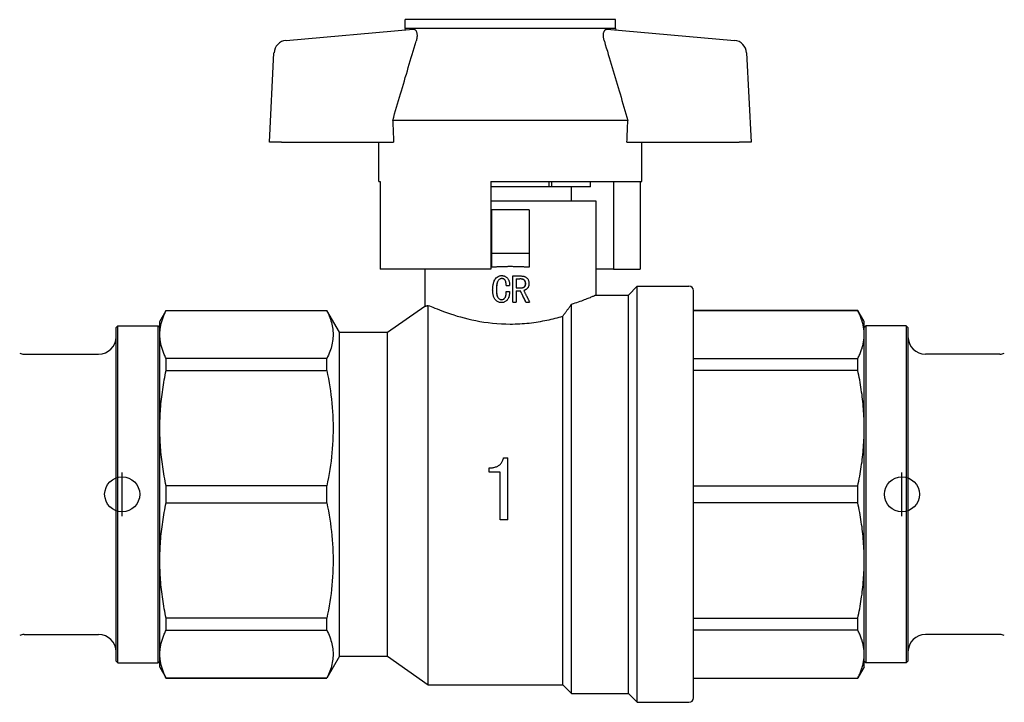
# Model space of a CAD drawing. Header units: millimetres. Extents: x 70 to 3755, y 51 to 363.
# Tile 2 of 5: x 271 to 383, y 188 to 266. Entities that reach past the tile are written whole.
import ezdxf

# ---------------------------------------------------------------- set-up
doc = ezdxf.new("R2010")
doc.units = ezdxf.units.MM
doc.layers.add('DETAIL', color=2, linetype='Continuous')
doc.layers.add('ORIGIN', color=6, linetype='Continuous')

msp = doc.modelspace()

# ---------------------------------------------------------------- linework, layer by layer
at = {"layer": 'DETAIL'}
for p, q in [((339.09, 265.67), (315.09, 265.67)), ((315.09, 264.67), (315.09, 265.67)), ((339.09, 264.67), (339.09, 265.67)), ((301.49, 263.3), (316.02, 264.57)), ((315.09, 264.67), (315.04, 264.49)), ((339.09, 264.67), (315.09, 264.67)), ((338.15, 264.57), (352.68, 263.3)), ((339.09, 264.67), (339.14, 264.49)), ((299.59, 251.67), (300.12, 261.89)), ((354.05, 261.89), (354.59, 251.67)), ((340.5, 254.17), (313.67, 254.17)), ((300.98, 251.67), (299.59, 251.67)), ((300.98, 251.67), (313.77, 251.67)), ((312.09, 247.17), (312.09, 251.67)), ((340.41, 251.67), (353.2, 251.67)), ((342.09, 247.17), (342.09, 251.67)), ((354.59, 251.67), (353.2, 251.67)), ((312.09, 247.17), (312.25, 247.17)), ((312.25, 247.17), (312.25, 237.17)), ((324.89, 247.17), (342.09, 247.17)), ((324.89, 247.17), (324.89, 237.17)), ((331.53, 246.57), (324.89, 246.57)), ((331.53, 246.57), (331.53, 247.17)), ((331.8, 246.57), (331.53, 246.57)), ((331.8, 247.17), (331.8, 246.57)), ((336.24, 246.57), (331.8, 246.57)), ((334.09, 244.97), (334.09, 246.57)), ((336.24, 246.57), (336.24, 247.17)), ((336.24, 246.57), (336.24, 247.17)), ((336.24, 246.57), (336.24, 246.57)), ((338.88, 247.17), (338.88, 237.17)), ((341.93, 247.17), (341.93, 237.17)), ((324.89, 244.97), (336.84, 244.97)), ((324.94, 243.97), (324.94, 238.97)), ((329.24, 243.97), (324.94, 243.97)), ((329.24, 243.97), (329.24, 238.97)), ((336.84, 244.97), (336.84, 234.22)), ((329.24, 238.97), (324.94, 238.97)), ((324.94, 238.97), (324.94, 237.39)), ((329.24, 238.97), (329.24, 237.39)), ((324.89, 237.17), (312.25, 237.17)), ((317.34, 237.17), (317.34, 232.94)), ((338.88, 237.17), (336.84, 237.17)), ((338.88, 237.17), (341.93, 237.17)), ((326.13, 236.44), (326.12, 236.44)), ((327.39, 236.4), (327.38, 236.4)), ((327.38, 233.4), (327.38, 236.4)), ((327.39, 236.4), (328.27, 236.4)), ((327.39, 233.4), (327.39, 236.4)), ((327.76, 236.07), (327.76, 235.03)), ((327.76, 236.07), (328.18, 236.07)), ((326.63, 235.32), (327.01, 235.32)), ((327.01, 235.32), (327.01, 235.32)), ((327.76, 235.03), (328.29, 235.03)), ((328.83, 235.54), (328.85, 235.54)), ((340.59, 234.22), (341.59, 235.22)), ((341.59, 187.72), (341.59, 235.22)), ((341.59, 235.22), (347.49, 235.22)), ((325.51, 234.84), (325.5, 234.84)), ((326.63, 234.61), (327.01, 234.61)), ((327.01, 234.61), (327.01, 234.61)), ((327.76, 234.69), (327.76, 233.4)), ((327.76, 234.69), (328.26, 234.69)), ((336.84, 234.22), (340.59, 234.22)), ((340.59, 188.72), (340.59, 234.22)), ((347.99, 188.22), (347.99, 234.72)), ((313.09, 229.97), (317.34, 232.94)), ((317.73, 189.72), (317.73, 233.04)), ((326.1, 233.36), (326.09, 233.36)), ((327.39, 233.4), (327.38, 233.4)), ((327.39, 233.4), (327.76, 233.4)), ((328.89, 233.4), (328.87, 233.4)), ((328.89, 233.4), (329.3, 233.4)), ((334.09, 188.72), (334.09, 233.18)), ((287.09, 231.22), (287.81, 232.47)), ((287.81, 232.44), (287.81, 232.47)), ((287.81, 232.47), (306.14, 232.47)), ((287.81, 232.44), (306.14, 232.44)), ((306.14, 232.44), (306.14, 232.47)), ((307.59, 229.97), (306.14, 232.47)), ((333.09, 189.72), (333.09, 231.81)), ((347.99, 232.47), (366.77, 232.47)), ((366.77, 232.44), (347.99, 232.44)), ((366.77, 232.44), (366.77, 232.47)), ((367.49, 231.22), (366.77, 232.47)), ((282.09, 230.52), (282.29, 230.72)), ((282.09, 192.42), (282.09, 230.52)), ((282.29, 192.22), (282.29, 230.72)), ((282.29, 230.72), (286.89, 230.72)), ((286.89, 192.22), (286.89, 230.72)), ((287.09, 230.52), (286.89, 230.72)), ((287.09, 229.71), (287.09, 231.22)), ((367.49, 229.71), (367.49, 231.22)), ((367.49, 230.52), (367.69, 230.72)), ((367.69, 230.72), (367.69, 192.22)), ((372.29, 230.72), (367.69, 230.72)), ((372.29, 230.72), (372.29, 192.22)), ((372.49, 230.52), (372.29, 230.72)), ((372.49, 230.52), (372.49, 192.42)), ((287.09, 219.02), (287.09, 229.71)), ((307.59, 192.97), (307.59, 229.97)), ((307.59, 229.97), (313.09, 229.97)), ((313.09, 192.97), (313.09, 229.97)), ((367.49, 219.02), (367.49, 229.71)), ((271.59, 227.47), (280.09, 227.47)), ((382.98, 227.47), (374.49, 227.47)), ((306.14, 226.98), (287.81, 226.98)), ((287.81, 225.62), (287.81, 226.98)), ((306.14, 225.62), (306.14, 226.98)), ((347.99, 226.98), (366.77, 226.98)), ((366.77, 225.62), (366.77, 226.98)), ((287.81, 225.62), (306.14, 225.62)), ((366.77, 225.62), (347.99, 225.62)), ((287.09, 203.91), (287.09, 219.02)), ((367.49, 203.91), (367.49, 219.02)), ((326.33, 215.65), (326.81, 215.65)), ((326.81, 208.55), (326.81, 215.65)), ((324.67, 214.01), (324.67, 214.49)), ((325.94, 214.01), (324.67, 214.01)), ((324.67, 214.01), (324.67, 214)), ((325.94, 214), (324.67, 214)), ((325.94, 208.55), (325.94, 214.01)), ((306.14, 212.43), (287.81, 212.43)), ((287.81, 210.5), (287.81, 212.43)), ((306.14, 210.5), (306.14, 212.43)), ((347.99, 212.43), (366.77, 212.43)), ((366.77, 210.5), (366.77, 212.43)), ((287.81, 210.5), (306.14, 210.5)), ((366.77, 210.5), (347.99, 210.5)), ((326.81, 208.55), (325.94, 208.55)), ((287.09, 193.22), (287.09, 203.91)), ((367.49, 193.22), (367.49, 203.91)), ((306.14, 197.31), (287.81, 197.31)), ((287.81, 195.95), (287.81, 197.31)), ((306.14, 195.95), (306.14, 197.31)), ((347.99, 197.31), (366.77, 197.31)), ((366.77, 195.95), (366.77, 197.31)), ((287.81, 195.95), (306.14, 195.95)), ((366.77, 195.95), (347.99, 195.95)), ((271.59, 195.47), (280.09, 195.47)), ((382.98, 195.47), (374.49, 195.47)), ((282.09, 192.42), (282.29, 192.22)), ((282.29, 192.22), (286.89, 192.22)), ((287.09, 192.42), (286.89, 192.22)), ((287.09, 191.72), (287.09, 193.22)), ((307.59, 192.97), (306.14, 190.47)), ((307.59, 192.97), (313.09, 192.97)), ((313.09, 192.97), (317.73, 189.72)), ((367.49, 191.72), (367.49, 193.22)), ((367.49, 192.42), (367.69, 192.22)), ((372.29, 192.22), (367.69, 192.22)), ((372.49, 192.42), (372.29, 192.22)), ((287.09, 191.72), (287.81, 190.47)), ((367.49, 191.72), (366.77, 190.47)), ((306.14, 190.49), (287.81, 190.49)), ((287.81, 190.47), (287.81, 190.49)), ((287.81, 190.47), (306.14, 190.47)), ((306.14, 190.47), (306.14, 190.49)), ((347.99, 190.49), (366.77, 190.49)), ((347.99, 190.47), (366.77, 190.47)), ((366.77, 190.47), (366.77, 190.49)), ((317.73, 189.72), (333.09, 189.72)), ((333.09, 189.72), (334.09, 188.72)), ((334.09, 188.72), (340.59, 188.72)), ((340.59, 188.72), (341.59, 187.72)), ((341.59, 187.72), (347.49, 187.72))]:
    msp.add_line(p, q, dxfattribs=at)
at = {"layer": 'DETAIL', "flags": 128}
for points in [[(316.02, 264.57), (316.06, 264.57), (316.1, 264.57), (316.14, 264.56), (316.17, 264.55), (316.21, 264.53), (316.24, 264.5), (316.28, 264.47), (316.31, 264.43), (316.33, 264.39), (316.36, 264.34), (316.38, 264.29), (316.4, 264.23), (316.42, 264.16), (316.43, 264.09), (316.44, 264.02), (316.45, 263.94), (316.45, 263.86), (316.45, 263.77), (316.44, 263.68), (316.43, 263.59), (316.42, 263.5), (316.4, 263.41), (316.37, 263.31), (316.35, 263.22)], [(337.83, 263.22), (337.8, 263.31), (337.78, 263.4), (337.76, 263.5), (337.74, 263.59), (337.73, 263.68), (337.73, 263.77), (337.72, 263.86), (337.72, 263.94), (337.73, 264.02), (337.74, 264.09), (337.75, 264.16), (337.77, 264.23), (337.79, 264.29), (337.81, 264.34), (337.84, 264.39), (337.87, 264.43), (337.9, 264.47), (337.93, 264.5), (337.97, 264.53), (338, 264.55), (338.04, 264.56), (338.07, 264.57), (338.11, 264.57), (338.15, 264.57)], [(313.67, 254.17), (313.78, 254.54), (313.89, 254.92), (314, 255.3), (314.11, 255.68), (314.22, 256.05), (314.33, 256.43), (314.45, 256.81), (314.56, 257.19), (314.67, 257.56), (314.78, 257.94), (314.89, 258.32), (315, 258.69), (315.11, 259.07), (315.23, 259.45), (315.34, 259.82), (315.45, 260.2), (315.56, 260.58), (315.67, 260.96), (315.78, 261.33), (315.9, 261.71), (316.01, 262.09), (316.12, 262.46), (316.23, 262.84), (316.35, 263.22)], [(337.83, 263.22), (337.94, 262.84), (338.05, 262.46), (338.17, 262.09), (338.28, 261.71), (338.39, 261.33), (338.5, 260.96), (338.61, 260.58), (338.73, 260.2), (338.84, 259.82), (338.95, 259.45), (339.06, 259.07), (339.17, 258.69), (339.28, 258.32), (339.4, 257.94), (339.51, 257.56), (339.62, 257.19), (339.73, 256.81), (339.84, 256.43), (339.95, 256.05), (340.06, 255.68), (340.17, 255.3), (340.28, 254.92), (340.39, 254.54), (340.5, 254.17)], [(327.09, 237.47), (327, 237.47), (326.91, 237.47), (326.82, 237.47), (326.73, 237.46), (326.64, 237.46), (326.55, 237.46), (326.46, 237.46), (326.37, 237.46), (326.28, 237.46), (326.19, 237.45), (326.1, 237.45), (326.01, 237.45), (325.92, 237.44), (325.83, 237.44), (325.74, 237.44), (325.65, 237.43), (325.56, 237.43), (325.47, 237.42), (325.38, 237.42), (325.29, 237.41), (325.2, 237.41), (325.11, 237.4), (325.03, 237.4), (324.94, 237.39)], [(329.24, 237.39), (329.15, 237.4), (329.06, 237.4), (328.97, 237.41), (328.88, 237.41), (328.8, 237.42), (328.71, 237.42), (328.62, 237.43), (328.53, 237.43), (328.44, 237.44), (328.35, 237.44), (328.26, 237.44), (328.17, 237.45), (328.08, 237.45), (327.99, 237.45), (327.9, 237.46), (327.81, 237.46), (327.72, 237.46), (327.63, 237.46), (327.54, 237.46), (327.45, 237.46), (327.36, 237.47), (327.27, 237.47), (327.18, 237.47), (327.09, 237.47)], [(325.08, 234.8), (325.09, 234.91), (325.09, 235), (325.09, 235.07), (325.1, 235.17), (325.11, 235.26), (325.12, 235.34), (325.14, 235.44), (325.16, 235.54), (325.18, 235.63), (325.21, 235.71), (325.24, 235.79), (325.27, 235.86), (325.31, 235.95), (325.36, 236.02), (325.42, 236.09), (325.48, 236.17), (325.54, 236.23), (325.61, 236.28), (325.69, 236.33), (325.77, 236.37), (325.85, 236.4), (325.94, 236.43), (326.02, 236.44), (326.12, 236.44)], [(326.12, 236.11), (326.05, 236.1), (325.99, 236.09), (325.93, 236.07), (325.88, 236.04), (325.82, 236), (325.77, 235.96), (325.73, 235.91), (325.7, 235.86), (325.66, 235.81), (325.63, 235.75), (325.61, 235.69), (325.58, 235.62), (325.57, 235.56), (325.55, 235.49), (325.54, 235.43), (325.53, 235.37), (325.52, 235.3), (325.52, 235.23), (325.51, 235.17), (325.51, 235.1), (325.5, 235.03), (325.5, 234.98), (325.5, 234.92), (325.5, 234.84)], [(326.13, 236.11), (326.06, 236.1), (326, 236.09), (325.94, 236.07), (325.88, 236.04), (325.83, 236), (325.78, 235.96), (325.74, 235.91), (325.71, 235.86), (325.67, 235.8), (325.64, 235.74), (325.62, 235.68), (325.6, 235.62), (325.58, 235.55), (325.57, 235.49), (325.56, 235.43), (325.55, 235.36), (325.54, 235.29), (325.53, 235.23), (325.53, 235.17), (325.52, 235.1), (325.52, 235.03), (325.52, 234.98), (325.52, 234.92), (325.51, 234.84)], [(326.12, 236.44), (326.2, 236.44), (326.25, 236.43), (326.32, 236.42), (326.39, 236.4), (326.45, 236.38), (326.51, 236.35), (326.57, 236.32), (326.63, 236.28), (326.68, 236.24), (326.73, 236.19), (326.77, 236.14), (326.81, 236.09), (326.85, 236.03), (326.89, 235.97), (326.91, 235.91), (326.94, 235.85), (326.96, 235.78), (326.97, 235.72), (326.99, 235.65), (327, 235.59), (327, 235.52), (327.01, 235.46), (327.01, 235.4), (327.01, 235.32)], [(326.63, 235.32), (326.63, 235.37), (326.63, 235.41), (326.62, 235.45), (326.62, 235.49), (326.62, 235.54), (326.61, 235.58), (326.6, 235.63), (326.59, 235.68), (326.58, 235.72), (326.57, 235.76), (326.56, 235.8), (326.54, 235.84), (326.52, 235.88), (326.5, 235.92), (326.47, 235.95), (326.44, 235.99), (326.41, 236.01), (326.38, 236.04), (326.34, 236.06), (326.3, 236.08), (326.26, 236.09), (326.21, 236.1), (326.17, 236.11), (326.12, 236.11)], [(326.13, 236.44), (326.21, 236.44), (326.27, 236.43), (326.33, 236.42), (326.4, 236.4), (326.46, 236.38), (326.52, 236.35), (326.58, 236.32), (326.63, 236.28), (326.68, 236.24), (326.73, 236.19), (326.78, 236.14), (326.82, 236.09), (326.85, 236.03), (326.89, 235.97), (326.92, 235.91), (326.94, 235.84), (326.96, 235.78), (326.98, 235.72), (326.99, 235.65), (327, 235.58), (327, 235.52), (327.01, 235.46), (327.01, 235.4), (327.01, 235.32)], [(328.83, 235.54), (328.83, 235.58), (328.83, 235.63), (328.82, 235.67), (328.81, 235.7), (328.8, 235.74), (328.79, 235.77), (328.77, 235.81), (328.74, 235.85), (328.72, 235.88), (328.69, 235.91), (328.66, 235.94), (328.63, 235.96), (328.6, 235.98), (328.56, 236), (328.53, 236.01), (328.49, 236.03), (328.45, 236.04), (328.41, 236.05), (328.37, 236.05), (328.33, 236.06), (328.3, 236.06), (328.26, 236.06), (328.21, 236.07), (328.17, 236.07)], [(328.85, 235.54), (328.85, 235.58), (328.84, 235.62), (328.84, 235.66), (328.83, 235.7), (328.82, 235.74), (328.8, 235.77), (328.78, 235.81), (328.76, 235.85), (328.74, 235.88), (328.71, 235.91), (328.68, 235.94), (328.65, 235.96), (328.62, 235.98), (328.58, 236), (328.55, 236.01), (328.51, 236.03), (328.46, 236.04), (328.42, 236.05), (328.38, 236.05), (328.34, 236.06), (328.3, 236.06), (328.27, 236.06), (328.23, 236.07), (328.18, 236.07)], [(328.27, 236.4), (328.35, 236.4), (328.41, 236.39), (328.46, 236.39), (328.52, 236.38), (328.58, 236.37), (328.64, 236.36), (328.7, 236.34), (328.75, 236.32), (328.81, 236.29), (328.86, 236.26), (328.92, 236.23), (328.96, 236.2), (329.01, 236.15), (329.05, 236.11), (329.09, 236.06), (329.12, 236.01), (329.15, 235.95), (329.17, 235.9), (329.18, 235.84), (329.2, 235.78), (329.21, 235.72), (329.22, 235.66), (329.22, 235.6), (329.22, 235.54)], [(328.28, 235.03), (328.32, 235.03), (328.36, 235.03), (328.39, 235.03), (328.42, 235.04), (328.45, 235.05), (328.49, 235.05), (328.52, 235.07), (328.56, 235.08), (328.59, 235.09), (328.62, 235.11), (328.65, 235.13), (328.68, 235.15), (328.71, 235.17), (328.73, 235.2), (328.75, 235.23), (328.77, 235.26), (328.79, 235.29), (328.8, 235.32), (328.81, 235.36), (328.82, 235.39), (328.82, 235.42), (328.83, 235.46), (328.83, 235.49), (328.83, 235.54)], [(328.29, 235.03), (328.33, 235.03), (328.37, 235.03), (328.4, 235.03), (328.43, 235.04), (328.47, 235.05), (328.5, 235.05), (328.54, 235.07), (328.57, 235.08), (328.61, 235.1), (328.64, 235.11), (328.67, 235.13), (328.7, 235.15), (328.72, 235.17), (328.75, 235.2), (328.77, 235.23), (328.79, 235.26), (328.81, 235.29), (328.82, 235.32), (328.83, 235.36), (328.84, 235.39), (328.84, 235.43), (328.85, 235.46), (328.85, 235.49), (328.85, 235.54)], [(329.22, 235.54), (329.22, 235.48), (329.22, 235.44), (329.21, 235.4), (329.21, 235.36), (329.2, 235.31), (329.19, 235.27), (329.18, 235.22), (329.16, 235.18), (329.14, 235.14), (329.12, 235.1), (329.1, 235.06), (329.07, 235.03), (329.05, 235), (329.02, 234.96), (328.98, 234.93), (328.95, 234.9), (328.91, 234.87), (328.88, 234.85), (328.84, 234.83), (328.8, 234.8), (328.76, 234.79), (328.72, 234.77), (328.68, 234.76), (328.63, 234.74)], [(326.09, 233.36), (326, 233.36), (325.93, 233.37), (325.85, 233.39), (325.77, 233.42), (325.69, 233.45), (325.62, 233.49), (325.55, 233.54), (325.49, 233.59), (325.43, 233.65), (325.37, 233.71), (325.32, 233.77), (325.28, 233.84), (325.25, 233.91), (325.21, 233.98), (325.19, 234.05), (325.16, 234.14), (325.14, 234.22), (325.12, 234.31), (325.11, 234.39), (325.1, 234.47), (325.09, 234.56), (325.09, 234.62), (325.09, 234.7), (325.08, 234.8)], [(325.5, 234.84), (325.5, 234.76), (325.5, 234.7), (325.5, 234.66), (325.51, 234.6), (325.51, 234.54), (325.52, 234.48), (325.52, 234.41), (325.53, 234.35), (325.54, 234.3), (325.55, 234.24), (325.57, 234.18), (325.59, 234.12), (325.61, 234.06), (325.63, 234.01), (325.66, 233.96), (325.7, 233.91), (325.74, 233.86), (325.78, 233.82), (325.83, 233.78), (325.88, 233.75), (325.93, 233.72), (325.99, 233.71), (326.04, 233.7), (326.11, 233.69)], [(325.51, 234.84), (325.52, 234.77), (325.52, 234.7), (325.52, 234.65), (325.52, 234.6), (325.53, 234.54), (325.53, 234.48), (325.54, 234.41), (325.55, 234.35), (325.56, 234.3), (325.57, 234.24), (325.58, 234.18), (325.6, 234.12), (325.62, 234.07), (325.65, 234.01), (325.67, 233.96), (325.71, 233.91), (325.74, 233.87), (325.79, 233.82), (325.83, 233.78), (325.88, 233.75), (325.94, 233.73), (325.99, 233.71), (326.04, 233.7), (326.11, 233.69)], [(327.01, 234.61), (327, 234.52), (327, 234.45), (326.99, 234.39), (326.99, 234.32), (326.98, 234.25), (326.96, 234.18), (326.95, 234.1), (326.93, 234.02), (326.9, 233.95), (326.88, 233.89), (326.85, 233.83), (326.82, 233.77), (326.78, 233.71), (326.73, 233.66), (326.68, 233.6), (326.63, 233.55), (326.57, 233.51), (326.51, 233.47), (326.45, 233.44), (326.38, 233.41), (326.31, 233.39), (326.24, 233.37), (326.17, 233.36), (326.09, 233.36)], [(327.01, 234.61), (327, 234.52), (327, 234.45), (326.99, 234.38), (326.99, 234.32), (326.98, 234.25), (326.96, 234.18), (326.95, 234.1), (326.93, 234.03), (326.91, 233.96), (326.88, 233.89), (326.85, 233.83), (326.82, 233.77), (326.78, 233.71), (326.74, 233.65), (326.69, 233.6), (326.63, 233.55), (326.58, 233.51), (326.52, 233.47), (326.45, 233.43), (326.39, 233.41), (326.32, 233.39), (326.25, 233.37), (326.19, 233.36), (326.1, 233.36)], [(326.11, 233.69), (326.16, 233.7), (326.2, 233.7), (326.25, 233.72), (326.3, 233.74), (326.34, 233.76), (326.38, 233.79), (326.41, 233.83), (326.45, 233.86), (326.48, 233.9), (326.51, 233.94), (326.53, 233.98), (326.55, 234.03), (326.56, 234.07), (326.58, 234.11), (326.59, 234.15), (326.6, 234.2), (326.61, 234.26), (326.61, 234.32), (326.62, 234.36), (326.62, 234.41), (326.62, 234.46), (326.63, 234.5), (326.63, 234.55), (326.63, 234.61)], [(328.87, 233.4), (328.84, 233.45), (328.82, 233.51), (328.79, 233.56), (328.77, 233.62), (328.74, 233.67), (328.71, 233.72), (328.69, 233.78), (328.66, 233.83), (328.64, 233.88), (328.61, 233.94), (328.58, 233.99), (328.56, 234.05), (328.53, 234.1), (328.51, 234.15), (328.48, 234.21), (328.45, 234.26), (328.43, 234.32), (328.4, 234.37), (328.38, 234.42), (328.35, 234.48), (328.32, 234.53), (328.3, 234.58), (328.27, 234.64), (328.25, 234.69)], [(328.89, 233.4), (328.86, 233.45), (328.84, 233.51), (328.81, 233.56), (328.78, 233.62), (328.76, 233.67), (328.73, 233.72), (328.7, 233.78), (328.68, 233.83), (328.65, 233.88), (328.63, 233.94), (328.6, 233.99), (328.57, 234.05), (328.55, 234.1), (328.52, 234.15), (328.49, 234.21), (328.47, 234.26), (328.44, 234.32), (328.42, 234.37), (328.39, 234.42), (328.36, 234.48), (328.34, 234.53), (328.31, 234.58), (328.28, 234.64), (328.26, 234.69)], [(328.63, 234.74), (328.66, 234.69), (328.69, 234.63), (328.72, 234.58), (328.74, 234.52), (328.77, 234.46), (328.8, 234.41), (328.83, 234.35), (328.86, 234.3), (328.88, 234.24), (328.91, 234.18), (328.94, 234.13), (328.97, 234.07), (329, 234.02), (329.02, 233.96), (329.05, 233.9), (329.08, 233.85), (329.11, 233.79), (329.14, 233.74), (329.16, 233.68), (329.19, 233.62), (329.22, 233.57), (329.25, 233.51), (329.28, 233.46), (329.3, 233.4)], [(334.09, 233.18), (334.3, 233.25), (334.5, 233.32), (334.7, 233.39), (334.89, 233.45), (335.07, 233.52), (335.25, 233.58), (335.41, 233.64), (335.57, 233.7), (335.72, 233.76), (335.86, 233.82), (335.99, 233.87), (336.11, 233.92), (336.23, 233.96), (336.33, 234), (336.43, 234.04), (336.51, 234.08), (336.59, 234.11), (336.65, 234.14), (336.71, 234.16), (336.76, 234.18), (336.79, 234.2), (336.82, 234.21), (336.83, 234.21), (336.84, 234.22)], [(317.34, 232.94), (317.34, 232.94), (317.34, 232.94), (317.34, 232.94), (317.35, 232.95), (317.35, 232.95), (317.36, 232.95), (317.37, 232.95), (317.38, 232.95), (317.39, 232.96), (317.41, 232.96), (317.42, 232.96), (317.44, 232.97), (317.45, 232.97), (317.47, 232.98), (317.49, 232.98), (317.51, 232.99), (317.53, 232.99), (317.56, 233), (317.58, 233), (317.61, 233.01), (317.64, 233.02), (317.67, 233.03), (317.7, 233.04), (317.73, 233.04)], [(317.73, 233.04), (317.88, 232.98), (318.06, 232.9), (318.26, 232.82), (318.49, 232.72), (318.74, 232.63), (319, 232.52), (319.29, 232.41), (319.6, 232.3), (319.93, 232.18), (320.28, 232.07), (320.64, 231.95), (321.02, 231.83), (321.42, 231.72), (321.84, 231.61), (322.26, 231.5), (322.7, 231.4), (323.15, 231.3), (323.62, 231.22), (324.09, 231.14), (324.58, 231.07), (325.07, 231.01), (325.57, 230.97), (326.07, 230.94), (326.58, 230.92), (327.09, 230.91)], [(333.09, 231.81), (333.13, 231.87), (333.17, 231.93), (333.22, 231.99), (333.26, 232.05), (333.3, 232.1), (333.34, 232.16), (333.39, 232.22), (333.43, 232.28), (333.47, 232.34), (333.51, 232.39), (333.55, 232.45), (333.6, 232.51), (333.64, 232.56), (333.68, 232.62), (333.72, 232.68), (333.76, 232.73), (333.8, 232.79), (333.84, 232.85), (333.88, 232.9), (333.93, 232.96), (333.97, 233.01), (334.01, 233.07), (334.05, 233.13), (334.09, 233.18)], [(287.09, 229.71), (287.09, 229.83), (287.09, 229.94), (287.1, 230.05), (287.11, 230.17), (287.12, 230.28), (287.13, 230.4), (287.15, 230.51), (287.17, 230.62), (287.19, 230.74), (287.22, 230.85), (287.24, 230.97), (287.27, 231.08), (287.31, 231.2), (287.34, 231.31), (287.38, 231.42), (287.42, 231.54), (287.46, 231.65), (287.5, 231.76), (287.55, 231.88), (287.59, 231.99), (287.64, 232.11), (287.7, 232.22), (287.75, 232.33), (287.81, 232.44)], [(306.14, 232.44), (306.24, 232.25), (306.33, 232.06), (306.41, 231.86), (306.49, 231.67), (306.56, 231.47), (306.62, 231.28), (306.68, 231.09), (306.73, 230.89), (306.77, 230.7), (306.8, 230.5), (306.83, 230.31), (306.85, 230.11), (306.86, 229.92), (306.87, 229.72), (306.86, 229.52), (306.85, 229.33), (306.83, 229.13), (306.81, 228.94), (306.77, 228.74), (306.73, 228.54), (306.68, 228.35), (306.63, 228.15), (306.56, 227.96), (306.49, 227.76), (306.41, 227.57), (306.33, 227.37), (306.24, 227.18), (306.14, 226.98)], [(327.09, 230.91), (327.36, 230.91), (327.63, 230.92), (327.9, 230.93), (328.17, 230.94), (328.44, 230.96), (328.71, 230.98), (328.98, 231), (329.24, 231.03), (329.51, 231.06), (329.77, 231.09), (330.03, 231.13), (330.28, 231.17), (330.54, 231.21), (330.79, 231.26), (331.03, 231.31), (331.28, 231.35), (331.52, 231.41), (331.75, 231.46), (331.98, 231.52), (332.21, 231.57), (332.44, 231.63), (332.66, 231.69), (332.87, 231.75), (333.09, 231.81)], [(367.49, 229.71), (367.49, 229.83), (367.48, 229.94), (367.48, 230.05), (367.47, 230.17), (367.45, 230.28), (367.44, 230.4), (367.42, 230.51), (367.4, 230.62), (367.38, 230.74), (367.36, 230.85), (367.33, 230.97), (367.3, 231.08), (367.27, 231.2), (367.24, 231.31), (367.2, 231.42), (367.16, 231.54), (367.12, 231.65), (367.07, 231.76), (367.03, 231.88), (366.98, 231.99), (366.93, 232.11), (366.88, 232.22), (366.82, 232.33), (366.77, 232.44)], [(287.81, 226.98), (287.75, 227.1), (287.7, 227.21), (287.64, 227.32), (287.59, 227.44), (287.55, 227.55), (287.5, 227.66), (287.46, 227.78), (287.42, 227.89), (287.38, 228), (287.34, 228.12), (287.31, 228.23), (287.27, 228.34), (287.24, 228.46), (287.22, 228.57), (287.19, 228.69), (287.17, 228.8), (287.15, 228.91), (287.13, 229.03), (287.12, 229.14), (287.11, 229.26), (287.1, 229.37), (287.09, 229.48), (287.09, 229.6), (287.09, 229.71)], [(366.77, 226.98), (366.82, 227.1), (366.88, 227.21), (366.93, 227.32), (366.98, 227.44), (367.03, 227.55), (367.07, 227.66), (367.12, 227.78), (367.16, 227.89), (367.2, 228), (367.24, 228.12), (367.27, 228.23), (367.3, 228.34), (367.33, 228.46), (367.36, 228.57), (367.38, 228.69), (367.4, 228.8), (367.42, 228.91), (367.44, 229.03), (367.45, 229.14), (367.47, 229.26), (367.48, 229.37), (367.48, 229.48), (367.49, 229.6), (367.49, 229.71)], [(287.09, 219.02), (287.09, 219.3), (287.09, 219.57), (287.1, 219.85), (287.11, 220.12), (287.12, 220.4), (287.13, 220.67), (287.15, 220.95), (287.17, 221.23), (287.19, 221.5), (287.22, 221.78), (287.24, 222.05), (287.27, 222.33), (287.31, 222.6), (287.34, 222.88), (287.38, 223.15), (287.42, 223.43), (287.46, 223.7), (287.5, 223.98), (287.55, 224.25), (287.59, 224.53), (287.64, 224.8), (287.7, 225.07), (287.75, 225.35), (287.81, 225.62)], [(306.14, 225.62), (306.24, 225.15), (306.33, 224.68), (306.41, 224.21), (306.49, 223.74), (306.56, 223.28), (306.62, 222.81), (306.68, 222.34), (306.73, 221.87), (306.77, 221.4), (306.8, 220.93), (306.83, 220.46), (306.85, 219.98), (306.86, 219.51), (306.87, 219.04), (306.86, 218.57), (306.85, 218.1), (306.83, 217.62), (306.81, 217.15), (306.77, 216.68), (306.73, 216.2), (306.68, 215.73), (306.63, 215.26), (306.56, 214.78), (306.49, 214.31), (306.41, 213.84), (306.33, 213.37), (306.24, 212.9), (306.14, 212.43)], [(367.49, 219.02), (367.49, 219.3), (367.48, 219.57), (367.48, 219.85), (367.47, 220.12), (367.45, 220.4), (367.44, 220.67), (367.42, 220.95), (367.4, 221.23), (367.38, 221.5), (367.36, 221.78), (367.33, 222.05), (367.3, 222.33), (367.27, 222.6), (367.24, 222.88), (367.2, 223.15), (367.16, 223.43), (367.12, 223.7), (367.07, 223.98), (367.03, 224.25), (366.98, 224.53), (366.93, 224.8), (366.88, 225.07), (366.82, 225.35), (366.77, 225.62)], [(287.81, 212.43), (287.75, 212.7), (287.7, 212.98), (287.64, 213.25), (287.59, 213.53), (287.55, 213.8), (287.5, 214.07), (287.46, 214.35), (287.42, 214.62), (287.38, 214.9), (287.34, 215.17), (287.31, 215.45), (287.27, 215.72), (287.24, 216), (287.22, 216.27), (287.19, 216.55), (287.17, 216.82), (287.15, 217.1), (287.13, 217.37), (287.12, 217.65), (287.11, 217.92), (287.1, 218.2), (287.09, 218.47), (287.09, 218.75), (287.09, 219.02)], [(366.77, 212.43), (366.82, 212.7), (366.88, 212.98), (366.93, 213.25), (366.98, 213.53), (367.03, 213.8), (367.07, 214.07), (367.12, 214.35), (367.16, 214.62), (367.2, 214.9), (367.24, 215.17), (367.27, 215.45), (367.3, 215.72), (367.33, 216), (367.36, 216.27), (367.38, 216.55), (367.4, 216.82), (367.42, 217.1), (367.44, 217.37), (367.45, 217.65), (367.47, 217.92), (367.48, 218.2), (367.48, 218.47), (367.49, 218.75), (367.49, 219.02)], [(324.67, 214.49), (324.78, 214.49), (324.86, 214.5), (324.95, 214.5), (325.05, 214.51), (325.14, 214.53), (325.23, 214.54), (325.33, 214.57), (325.42, 214.59), (325.51, 214.62), (325.59, 214.66), (325.67, 214.7), (325.75, 214.74), (325.82, 214.79), (325.89, 214.85), (325.96, 214.92), (326.02, 214.99), (326.08, 215.06), (326.13, 215.14), (326.17, 215.21), (326.21, 215.3), (326.25, 215.38), (326.28, 215.47), (326.3, 215.55), (326.33, 215.65)], [(287.09, 203.91), (287.09, 204.18), (287.09, 204.46), (287.1, 204.73), (287.11, 205.01), (287.12, 205.28), (287.13, 205.56), (287.15, 205.83), (287.17, 206.11), (287.19, 206.38), (287.22, 206.66), (287.24, 206.94), (287.27, 207.21), (287.31, 207.49), (287.34, 207.76), (287.38, 208.04), (287.42, 208.31), (287.46, 208.59), (287.5, 208.86), (287.55, 209.14), (287.59, 209.41), (287.64, 209.68), (287.7, 209.96), (287.75, 210.23), (287.81, 210.5)], [(306.14, 210.5), (306.24, 210.03), (306.33, 209.57), (306.41, 209.1), (306.49, 208.63), (306.56, 208.16), (306.62, 207.69), (306.68, 207.22), (306.73, 206.75), (306.77, 206.28), (306.8, 205.81), (306.83, 205.34), (306.85, 204.87), (306.86, 204.4), (306.87, 203.93), (306.86, 203.45), (306.85, 202.98), (306.83, 202.51), (306.81, 202.03), (306.77, 201.56), (306.73, 201.09), (306.68, 200.61), (306.63, 200.14), (306.56, 199.67), (306.49, 199.2), (306.41, 198.72), (306.33, 198.25), (306.24, 197.78), (306.14, 197.31)], [(367.49, 203.91), (367.49, 204.18), (367.48, 204.46), (367.48, 204.73), (367.47, 205.01), (367.45, 205.28), (367.44, 205.56), (367.42, 205.83), (367.4, 206.11), (367.38, 206.38), (367.36, 206.66), (367.33, 206.94), (367.3, 207.21), (367.27, 207.49), (367.24, 207.76), (367.2, 208.04), (367.16, 208.31), (367.12, 208.59), (367.07, 208.86), (367.03, 209.14), (366.98, 209.41), (366.93, 209.68), (366.88, 209.96), (366.82, 210.23), (366.77, 210.5)], [(287.81, 197.31), (287.75, 197.59), (287.7, 197.86), (287.64, 198.14), (287.59, 198.41), (287.55, 198.68), (287.5, 198.96), (287.46, 199.23), (287.42, 199.51), (287.38, 199.78), (287.34, 200.06), (287.31, 200.33), (287.27, 200.61), (287.24, 200.88), (287.22, 201.15), (287.19, 201.43), (287.17, 201.7), (287.15, 201.98), (287.13, 202.26), (287.12, 202.53), (287.11, 202.81), (287.1, 203.08), (287.09, 203.36), (287.09, 203.63), (287.09, 203.91)], [(366.77, 197.31), (366.82, 197.59), (366.88, 197.86), (366.93, 198.14), (366.98, 198.41), (367.03, 198.68), (367.07, 198.96), (367.12, 199.23), (367.16, 199.51), (367.2, 199.78), (367.24, 200.06), (367.27, 200.33), (367.3, 200.61), (367.33, 200.88), (367.36, 201.15), (367.38, 201.43), (367.4, 201.7), (367.42, 201.98), (367.44, 202.26), (367.45, 202.53), (367.47, 202.81), (367.48, 203.08), (367.48, 203.36), (367.49, 203.63), (367.49, 203.91)], [(287.09, 193.22), (287.09, 193.33), (287.09, 193.45), (287.1, 193.56), (287.11, 193.68), (287.12, 193.79), (287.13, 193.9), (287.15, 194.02), (287.17, 194.13), (287.19, 194.25), (287.22, 194.36), (287.24, 194.47), (287.27, 194.59), (287.31, 194.7), (287.34, 194.82), (287.38, 194.93), (287.42, 195.04), (287.46, 195.16), (287.5, 195.27), (287.55, 195.38), (287.59, 195.5), (287.64, 195.61), (287.7, 195.73), (287.75, 195.84), (287.81, 195.95)], [(306.14, 195.95), (306.24, 195.76), (306.33, 195.56), (306.41, 195.37), (306.49, 195.18), (306.56, 194.98), (306.62, 194.79), (306.68, 194.59), (306.73, 194.4), (306.77, 194.2), (306.8, 194.01), (306.83, 193.81), (306.85, 193.62), (306.86, 193.42), (306.87, 193.23), (306.86, 193.03), (306.85, 192.84), (306.83, 192.64), (306.81, 192.44), (306.77, 192.25), (306.73, 192.05), (306.68, 191.86), (306.63, 191.66), (306.56, 191.46), (306.49, 191.27), (306.41, 191.07), (306.33, 190.88), (306.24, 190.68), (306.14, 190.49)], [(367.49, 193.22), (367.49, 193.33), (367.48, 193.45), (367.48, 193.56), (367.47, 193.68), (367.45, 193.79), (367.44, 193.9), (367.42, 194.02), (367.4, 194.13), (367.38, 194.25), (367.36, 194.36), (367.33, 194.47), (367.3, 194.59), (367.27, 194.7), (367.24, 194.82), (367.2, 194.93), (367.16, 195.04), (367.12, 195.16), (367.07, 195.27), (367.03, 195.38), (366.98, 195.5), (366.93, 195.61), (366.88, 195.73), (366.82, 195.84), (366.77, 195.95)], [(287.81, 190.49), (287.75, 190.6), (287.7, 190.72), (287.64, 190.83), (287.59, 190.94), (287.55, 191.06), (287.5, 191.17), (287.46, 191.28), (287.42, 191.4), (287.38, 191.51), (287.34, 191.62), (287.31, 191.74), (287.27, 191.85), (287.24, 191.97), (287.22, 192.08), (287.19, 192.19), (287.17, 192.31), (287.15, 192.42), (287.13, 192.54), (287.12, 192.65), (287.11, 192.76), (287.1, 192.88), (287.09, 192.99), (287.09, 193.11), (287.09, 193.22)], [(366.77, 190.49), (366.82, 190.6), (366.88, 190.72), (366.93, 190.83), (366.98, 190.94), (367.03, 191.06), (367.07, 191.17), (367.12, 191.28), (367.16, 191.4), (367.2, 191.51), (367.24, 191.62), (367.27, 191.74), (367.3, 191.85), (367.33, 191.97), (367.36, 192.08), (367.38, 192.19), (367.4, 192.31), (367.42, 192.42), (367.44, 192.54), (367.45, 192.65), (367.47, 192.76), (367.48, 192.88), (367.48, 192.99), (367.49, 193.11), (367.49, 193.22)]]:
    msp.add_lwpolyline(points, dxfattribs=at)
at = {"layer": 'DETAIL'}
for centre, radius, start, end in [((301.62, 261.81), 1.5, 95, 177), ((352.55, 261.81), 1.5, 3, 85), ((347.49, 234.72), 0.5, 0, 90), ((280.09, 229.47), 2, 270, 0), ((374.49, 229.47), 2, 180, 270), ((271.59, 228.47), 1, 240, 270), ((382.98, 228.47), 1, 270, 300), ((271.59, 194.47), 1, 90, 120), ((280.09, 193.47), 2, 0, 90), ((374.49, 193.47), 2, 90, 180), ((382.98, 194.47), 1, 60, 90), ((347.49, 188.22), 0.5, 270, 0)]:
    msp.add_arc(centre, radius, start, end, dxfattribs=at)
for centre, major_axis, start_param, end_param in [((2206.51, 308.18), (-1034.32, 1604.98), 1.031855, 1.033169), ((-1552.33, 308.18), (-1034.32, -1604.98), 2.108423, 2.109738)]:
    msp.add_ellipse(centre, major_axis=major_axis, ratio=0.988759, start_param=start_param, end_param=end_param, dxfattribs=at)
at = {"layer": 'ORIGIN'}
for p, q in [((282.79, 208.97), (282.79, 213.97)), ((371.79, 208.97), (371.79, 213.97))]:
    msp.add_line(p, q, dxfattribs=at)
for centre in [(282.79, 211.47), (371.79, 211.47)]:
    msp.add_circle(centre, 2, dxfattribs=at)

doc.saveas('drawing.dxf')
